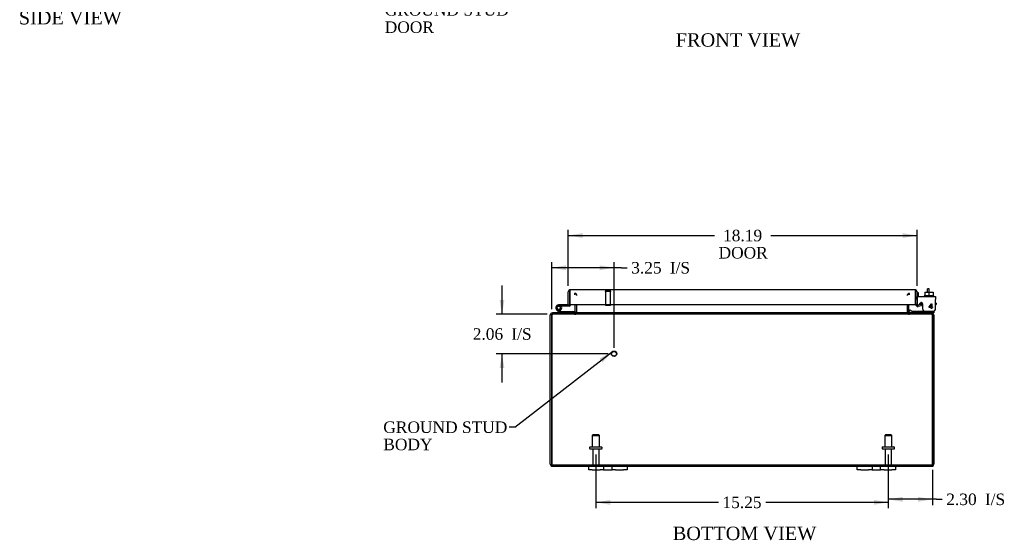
# Model space of a CAD drawing. Header units: inches. Extents: x 6 to 148, y 5 to 99.
# Tile 1 of 7: x 11 to 62, y 5 to 33. Entities that reach past the tile are written whole.
import ezdxf
from ezdxf.enums import TextEntityAlignment as Align

# ---------------------------------------------------------------- set-up
doc = ezdxf.new("R2010")
doc.units = ezdxf.units.IN
doc.header["$MEASUREMENT"] = 0
for name, color, linetype in [('COM40153-1', 7, 'CONTINUOUS'), ('COM40153-2', 7, 'CONTINUOUS'), ('COM42667', 7, 'CONTINUOUS'), ('COM42780', 7, 'CONTINUOUS'), ('COM48438', 7, 'CONTINUOUS'), ('COM71780-10', 7, 'CONTINUOUS'), ('DEFAULT', 7, 'CONTINUOUS'), ('FET07710', 7, 'CONTINUOUS'), ('HNG10620-20B', 7, 'CONTINUOUS'), ('HNG10620-20C', 7, 'CONTINUOUS'), ('HNG10620-20P', 7, 'CONTINUOUS'), ('SCC19011', 7, 'CONTINUOUS'), ('STD21878', 7, 'CONTINUOUS'), ('STD26094', 7, 'CONTINUOUS'), ('WAF25035', 7, 'CONTINUOUS')]:
    doc.layers.add(name, color=color, linetype=linetype)
doc.styles.add('SEACAD_TIMES_NEW_ROMAN', font='times.ttf')

# ---------------------------------------------------------------- blocks, each defined once
blk = doc.blocks.new('SEANNOT_GROUP1')
at = {"layer": 'DEFAULT', "linetype": 'Continuous'}
blk.add_hatch(color=136, dxfattribs=at).paths.add_polyline_path([(41.41, 14.673), (41.926, 15.232), (41.256, 14.871)])
at = {"layer": 'DEFAULT', "color": 136, "linetype": 'Continuous'}
blk.add_line((36.842, 11.289), (36.542, 11.289), dxfattribs=at)
blk.add_lwpolyline([(36.842, 11.289), (41.926, 15.232)], dxfattribs=at)
at = {"layer": 'DEFAULT', "color": 136, "linetype": 'Continuous', "style": 'SEACAD_TIMES_NEW_ROMAN'}
for s, p in [('GROUND STUD', (29.977, 11.589)), ('BODY', (29.977, 10.689))]:
    blk.add_text(s, height=0.6, dxfattribs=at).set_placement(p, align=Align.TOP_LEFT)
blk = doc.blocks.new('SEANNOT_GROUP2')
at = {"layer": 'DEFAULT', "linetype": 'Continuous'}
blk.add_hatch(color=136, dxfattribs=at).paths.add_polyline_path([(41.171, 37.746), (41.569, 38.394), (40.983, 37.91)])
at = {"layer": 'DEFAULT', "color": 136, "linetype": 'Continuous'}
blk.add_line((36.917, 33.05), (36.617, 33.05), dxfattribs=at)
blk.add_lwpolyline([(36.917, 33.05), (41.569, 38.394)], dxfattribs=at)
at = {"layer": 'DEFAULT', "color": 136, "linetype": 'Continuous', "style": 'SEACAD_TIMES_NEW_ROMAN'}
for s, p in [('GROUND STUD', (30.052, 33.35)), ('DOOR', (30.052, 32.45))]:
    blk.add_text(s, height=0.6, dxfattribs=at).set_placement(p, align=Align.TOP_LEFT)
blk = doc.blocks.new('GDIMGGROUP7')
at = {"layer": 'DEFAULT', "linetype": 'Continuous'}
for points in [[(57.064, 7.404), (57.064, 7.654), (56.314, 7.529)], [(57.867, 7.404), (58.617, 7.529), (57.867, 7.654)]]:
    blk.add_hatch(color=136, dxfattribs=at).paths.add_polyline_path(points)
at = {"layer": 'DEFAULT', "color": 136, "linetype": 'Continuous'}
for p, q in [((56.314, 9.861), (56.314, 7.229)), ((58.617, 9.06), (58.617, 7.229)), ((58.829, 7.529), (56.314, 7.529)), ((58.829, 7.529), (59.129, 7.529))]:
    blk.add_line(p, q, dxfattribs=at)
at = {"layer": 'DEFAULT', "color": 136, "linetype": 'Continuous', "style": 'SEACAD_TIMES_NEW_ROMAN'}
for s, p in [('2.30', (59.339, 7.829)), ('I/S', (61.352, 7.829))]:
    blk.add_text(s, height=0.6, dxfattribs=at).set_placement(p, align=Align.TOP_LEFT)
blk = doc.blocks.new('GDIMGGROUP8')
at = {"layer": 'DEFAULT', "linetype": 'Continuous'}
for points in [[(41.814, 7.246), (41.814, 7.496), (41.064, 7.371)], [(55.564, 7.246), (56.314, 7.371), (55.564, 7.496)]]:
    blk.add_hatch(color=136, dxfattribs=at).paths.add_polyline_path(points)
at = {"layer": 'DEFAULT', "color": 136, "linetype": 'Continuous'}
for p, q in [((41.064, 9.861), (41.064, 7.071)), ((56.314, 9.861), (56.314, 7.071)), ((47.455, 7.371), (41.064, 7.371)), ((56.314, 7.371), (49.923, 7.371))]:
    blk.add_line(p, q, dxfattribs=at)
at = {"layer": 'DEFAULT', "color": 136, "linetype": 'Continuous', "style": 'SEACAD_TIMES_NEW_ROMAN'}
blk.add_text('15.25', height=0.6, dxfattribs=at).set_placement((47.665, 7.671), align=Align.TOP_LEFT)
blk = doc.blocks.new('GDIMGGROUP14')
at = {"layer": 'DEFAULT', "linetype": 'Continuous'}
for points in [[(36.044, 17.93), (36.169, 17.18), (36.294, 17.93)], [(36.044, 14.37), (36.294, 14.37), (36.169, 15.12)]]:
    blk.add_hatch(color=136, dxfattribs=at).paths.add_polyline_path(points)
at = {"layer": 'DEFAULT', "color": 136, "linetype": 'Continuous'}
for p, q in [((36.169, 17.18), (36.169, 18.68)), ((38.523, 17.18), (35.869, 17.18)), ((41.711, 15.12), (35.869, 15.12)), ((36.169, 13.62), (36.169, 15.12))]:
    blk.add_line(p, q, dxfattribs=at)
at = {"layer": 'DEFAULT', "color": 136, "linetype": 'Continuous', "style": 'SEACAD_TIMES_NEW_ROMAN'}
for s, p in [('2.06', (34.643, 16.45)), ('I/S', (36.656, 16.45))]:
    blk.add_text(s, height=0.6, dxfattribs=at).set_placement(p, align=Align.TOP_LEFT)
blk = doc.blocks.new('GDIMGGROUP15')
at = {"layer": 'DEFAULT', "linetype": 'Continuous'}
for points in [[(39.511, 19.729), (38.761, 19.604), (39.511, 19.479)], [(41.261, 19.729), (41.261, 19.479), (42.011, 19.604)]]:
    blk.add_hatch(color=136, dxfattribs=at).paths.add_polyline_path(points)
at = {"layer": 'DEFAULT', "color": 136, "linetype": 'Continuous'}
for p, q in [((38.761, 17.444), (38.761, 19.904)), ((42.397, 19.604), (38.761, 19.604)), ((42.011, 15.42), (42.011, 19.904)), ((42.397, 19.604), (42.697, 19.604))]:
    blk.add_line(p, q, dxfattribs=at)
at = {"layer": 'DEFAULT', "color": 136, "linetype": 'Continuous', "style": 'SEACAD_TIMES_NEW_ROMAN'}
for s, p in [('3.25', (42.907, 19.904)), ('I/S', (44.919, 19.904))]:
    blk.add_text(s, height=0.6, dxfattribs=at).set_placement(p, align=Align.TOP_LEFT)
blk = doc.blocks.new('GDIMGGROUP20')
at = {"layer": 'DEFAULT', "linetype": 'Continuous'}
for points in [[(40.376, 21.41), (39.626, 21.285), (40.376, 21.16)], [(57.064, 21.41), (57.064, 21.16), (57.814, 21.285)]]:
    blk.add_hatch(color=136, dxfattribs=at).paths.add_polyline_path(points)
at = {"layer": 'DEFAULT', "color": 136, "linetype": 'Continuous'}
for p, q in [((39.626, 18.654), (39.626, 21.585)), ((57.814, 18.654), (57.814, 21.585)), ((39.626, 21.285), (47.252, 21.285)), ((50.188, 21.285), (57.814, 21.285))]:
    blk.add_line(p, q, dxfattribs=at)
at = {"layer": 'DEFAULT', "color": 136, "linetype": 'Continuous', "style": 'SEACAD_TIMES_NEW_ROMAN'}
for s, p in [('18.19', (47.696, 21.585)), ('DOOR', (47.462, 20.685))]:
    blk.add_text(s, height=0.6, dxfattribs=at).set_placement(p, align=Align.TOP_LEFT)

msp = doc.modelspace()

# ---------------------------------------------------------------- linework, layer by layer
at = {"layer": 'COM40153-1', "color": 7}
for p, q in [((58.367, 18.323), (58.367, 18.502)), ((58.439, 18.502), (58.367, 18.502)), ((58.439, 18.323), (58.439, 18.502))]:
    msp.add_line(p, q, dxfattribs=at)
at = {"layer": 'COM40153-2', "color": 7}
for p, q in [((57.886, 18.289), (57.814, 18.289)), ((57.886, 18.097), (57.886, 18.289)), ((58.098, 17.689), (57.94, 17.689)), ((58.09, 17.761), (57.986, 17.761)), ((58.814, 17.761), (58.785, 17.761)), ((58.785, 17.689), (58.814, 17.689)), ((58.814, 17.761), (58.814, 17.689))]:
    msp.add_line(p, q, dxfattribs=at)
msp.add_arc((57.922, 17.797), 0.108, 180, 186.8545, dxfattribs=at)
at = {"layer": 'COM42667', "color": 7}
for p, q in [((57.815, 18.097), (58.785, 18.097)), ((57.815, 17.954), (57.815, 18.097)), ((58.785, 18.097), (58.785, 17.954)), ((57.815, 17.954), (57.815, 17.699)), ((57.929, 17.672), (57.988, 17.764)), ((58.098, 17.731), (58.098, 17.472)), ((58.448, 17.56), (58.563, 17.722)), ((58.448, 17.532), (58.448, 17.56)), ((58.557, 17.532), (58.448, 17.532)), ((58.557, 17.673), (58.478, 17.56)), ((58.478, 17.56), (58.557, 17.56)), ((58.557, 17.56), (58.557, 17.673)), ((58.557, 17.472), (58.557, 17.532)), ((58.588, 17.472), (58.557, 17.472)), ((58.563, 17.722), (58.588, 17.722)), ((58.588, 17.722), (58.588, 17.56)), ((58.588, 17.56), (58.621, 17.56)), ((58.621, 17.532), (58.588, 17.532)), ((58.588, 17.532), (58.588, 17.472)), ((58.621, 17.56), (58.621, 17.532)), ((58.785, 17.472), (58.785, 17.954))]:
    msp.add_line(p, q, dxfattribs=at)
for centre, radius, start, end in [((57.875, 17.699), 0.06, 180, 202.199), ((58.038, 17.731), 0.06, 0, 147.1545), ((58.223, 17.472), 0.125, 180, 270), ((58.66, 17.472), 0.125, 270, 0)]:
    msp.add_arc(centre, radius, start, end, dxfattribs=at)
at = {"layer": 'COM42780', "color": 7}
for p, q in [((57.386, 17.344), (57.453, 17.411)), ((57.386, 17.344), (57.436, 17.294)), ((57.453, 17.411), (57.503, 17.361)), ((57.537, 17.347), (58.436, 17.347)), ((58.436, 17.347), (58.686, 17.347)), ((58.686, 17.252), (58.581, 17.252)), ((58.686, 17.347), (58.686, 17.35)), ((58.686, 17.347), (58.686, 17.252))]:
    msp.add_line(p, q, dxfattribs=at)
for radius in [0.143, 0.048]:
    msp.add_arc((57.537, 17.395), radius, 225, 270, dxfattribs=at)
msp.add_open_spline([(58.177, 17.347), (58.179, 17.347), (58.18, 17.348), (58.182, 17.351), (58.182, 17.353), (58.183, 17.354)], degree=3, knots=[0, 0, 0, 0, 0.25, 0.25, 0.3597521, 0.3597521, 0.3597521, 0.3597521], dxfattribs=at)
at = {"layer": 'COM48438', "color": 7}
for p, q in [((39.956, 18.265), (39.956, 18.193)), ((39.974, 18.193), (39.974, 18.265)), ((57.404, 18.193), (57.404, 18.265)), ((57.422, 18.193), (57.422, 18.265)), ((39.992, 17.288), (39.992, 17.695)), ((40.064, 17.288), (40.064, 17.695)), ((40.077, 17.288), (40.077, 17.695)), ((57.301, 17.695), (57.301, 17.288)), ((57.314, 17.288), (57.314, 17.695)), ((57.386, 17.288), (57.386, 17.695)), ((38.689, 9.36), (38.689, 17.144)), ((38.761, 17.144), (38.689, 17.144)), ((38.761, 9.36), (38.761, 17.144)), ((38.761, 17.144), (38.761, 9.36)), ((38.797, 17.228), (38.797, 17.252)), ((38.821, 17.252), (38.797, 17.252)), ((38.797, 17.18), (38.797, 17.228)), ((38.821, 17.18), (38.797, 17.18)), ((38.823, 17.252), (38.821, 17.252)), ((38.821, 17.252), (38.821, 17.18)), ((38.823, 17.18), (38.821, 17.18)), ((38.823, 17.18), (38.823, 17.252)), ((58.555, 17.252), (38.823, 17.252)), ((58.555, 17.18), (38.823, 17.18)), ((38.839, 17.252), (38.839, 17.18)), ((39.956, 17.18), (39.956, 17.252)), ((39.974, 17.252), (39.974, 17.18)), ((39.992, 17.288), (40.064, 17.288)), ((57.386, 17.288), (57.314, 17.288)), ((57.404, 17.252), (57.404, 17.18)), ((57.422, 17.252), (57.422, 17.18)), ((58.539, 17.252), (58.539, 17.18)), ((58.557, 17.252), (58.555, 17.252)), ((58.555, 17.18), (58.555, 17.252)), ((58.557, 17.18), (58.555, 17.18)), ((58.581, 17.252), (58.557, 17.252)), ((58.557, 17.252), (58.557, 17.18)), ((58.581, 17.18), (58.557, 17.18)), ((58.581, 17.228), (58.581, 17.252)), ((58.581, 17.18), (58.581, 17.228)), ((58.617, 9.36), (58.617, 17.144)), ((58.617, 17.144), (58.689, 17.144)), ((58.617, 17.144), (58.617, 9.36)), ((58.689, 17.144), (58.689, 9.36)), ((38.761, 9.258), (38.761, 9.36)), ((38.761, 9.36), (38.761, 9.258)), ((38.797, 9.324), (58.581, 9.324)), ((38.797, 9.324), (38.797, 9.252)), ((38.797, 9.252), (40.689, 9.252)), ((42.689, 9.252), (54.689, 9.252)), ((56.689, 9.252), (58.581, 9.252)), ((58.581, 9.324), (58.581, 9.252)), ((58.617, 9.36), (58.617, 9.258)), ((58.617, 9.258), (58.617, 9.36))]:
    msp.add_line(p, q, dxfattribs=at)
for centre, radius, start, end in [((39.956, 18.157), 0.108, 10.3994, 90), ((39.971, 18.159), 0.106, 358.8074, 88.6926), ((57.406, 18.159), 0.106, 91.3077, 181.1923), ((57.422, 18.157), 0.108, 90, 169.6016), ((38.797, 17.144), 0.108, 90, 180), ((38.797, 17.144), 0.036, 141.2764, 180), ((38.797, 17.144), 0.036, 90, 141.2764), ((39.956, 17.288), 0.036, 270, 360), ((39.956, 17.288), 0.108, 270, 349.6032), ((39.971, 17.286), 0.106, 271.3077, 1.1923), ((39.956, 17.288), 0.108, 349.6032, 0), ((57.406, 17.286), 0.106, 178.8074, 268.6926), ((57.422, 17.288), 0.108, 180, 190.3965), ((57.422, 17.288), 0.108, 190.3965, 270), ((57.422, 17.288), 0.036, 180, 270), ((58.581, 17.144), 0.108, 0, 90), ((58.581, 17.144), 0.036, 38.7236, 90), ((58.581, 17.144), 0.036, 0, 38.7236), ((38.797, 9.36), 0.108, 180, 250.5288), ((38.797, 9.36), 0.036, 180, 270), ((38.797, 9.36), 0.108, 250.5288, 270), ((58.581, 9.36), 0.036, 270, 0), ((58.581, 9.36), 0.108, 270, 289.4712), ((58.581, 9.36), 0.108, 289.4712, 0)]:
    msp.add_arc(centre, radius, start, end, dxfattribs=at)
for centre, major_axis, start_param, end_param in [((38.797, 9.36), (0, 0.036), 1.570796, 3.141593), ((38.797, 9.36), (0, 0.108), 2.801756, 3.141593), ((58.581, 9.36), (0, 0.036), 3.141593, 4.712389), ((58.581, 9.36), (0, 0.108), 3.141593, 3.48143)]:
    msp.add_ellipse(centre, major_axis=major_axis, ratio=0.997813, start_param=start_param, end_param=end_param, dxfattribs=at)
for points, knots in [([(38.823, 17.252), (38.818, 17.252), (38.812, 17.249), (38.802, 17.238), (38.797, 17.23), (38.787, 17.21), (38.782, 17.198), (38.771, 17.172), (38.766, 17.158), (38.761, 17.144)], [0, 0, 0, 0, 0.25, 0.25, 0.5, 0.5, 0.75, 0.75, 1, 1, 1, 1]), ([(38.823, 17.18), (38.818, 17.18), (38.812, 17.179), (38.802, 17.175), (38.797, 17.173), (38.787, 17.166), (38.782, 17.162), (38.771, 17.153), (38.766, 17.149), (38.761, 17.144)], [0, 0, 0, 0, 0.25, 0.25, 0.5, 0.5, 0.75, 0.75, 1, 1, 1, 1]), ([(39.974, 17.252), (39.984, 17.252), (39.995, 17.252), (40.015, 17.255), (40.025, 17.256), (40.04, 17.26), (40.045, 17.262), (40.054, 17.265), (40.058, 17.267), (40.066, 17.272), (40.07, 17.274), (40.074, 17.279), (40.075, 17.281), (40.077, 17.284), (40.077, 17.286), (40.077, 17.288)], [0, 0, 0, 0, 0.25, 0.25, 0.5, 0.5, 0.625, 0.625, 0.75, 0.75, 0.875, 0.875, 0.9375, 0.9375, 1, 1, 1, 1]), ([(57.301, 17.288), (57.301, 17.286), (57.301, 17.284), (57.303, 17.281), (57.304, 17.279), (57.308, 17.274), (57.311, 17.272), (57.319, 17.267), (57.324, 17.265), (57.333, 17.262), (57.338, 17.26), (57.353, 17.256), (57.363, 17.255), (57.383, 17.252), (57.394, 17.252), (57.404, 17.252)], [0, 0, 0, 0, 0.0625, 0.0625, 0.125, 0.125, 0.25, 0.25, 0.375, 0.375, 0.5, 0.5, 0.75, 0.75, 1, 1, 1, 1]), ([(58.617, 17.144), (58.612, 17.158), (58.607, 17.172), (58.596, 17.198), (58.591, 17.21), (58.581, 17.23), (58.576, 17.238), (58.565, 17.249), (58.56, 17.252), (58.555, 17.252)], [0, 0, 0, 0, 0.25, 0.25, 0.5, 0.5, 0.75, 0.75, 1, 1, 1, 1]), ([(58.617, 17.144), (58.612, 17.149), (58.607, 17.153), (58.596, 17.162), (58.591, 17.166), (58.581, 17.173), (58.576, 17.175), (58.565, 17.179), (58.56, 17.18), (58.555, 17.18)], [0, 0, 0, 0, 0.25, 0.25, 0.5, 0.5, 0.75, 0.75, 1, 1, 1, 1])]:
    msp.add_open_spline(points, degree=3, knots=knots, dxfattribs=at)
at = {"layer": 'COM71780-10', "color": 7}
for p, q in [((39.626, 17.667), (39.626, 18.354)), ((39.698, 18.456), (39.698, 18.354)), ((39.698, 18.354), (39.698, 18.456)), ((39.698, 17.667), (39.698, 18.354)), ((39.698, 18.354), (39.698, 17.695)), ((39.734, 18.462), (57.706, 18.462)), ((57.742, 18.354), (57.742, 18.456)), ((57.742, 18.456), (57.742, 18.354)), ((57.742, 17.695), (57.742, 18.354)), ((57.742, 18.354), (57.742, 17.695)), ((57.814, 18.354), (57.814, 17.695)), ((39.626, 17.667), (39.698, 17.667)), ((39.698, 17.695), (57.742, 17.695)), ((57.814, 17.695), (57.742, 17.695)), ((57.827, 17.667), (57.78, 17.612)), ((58.026, 17.689), (57.856, 17.659)), ((57.856, 17.659), (57.869, 17.589)), ((58.039, 17.618), (57.869, 17.589)), ((58.039, 17.618), (58.026, 17.689))]:
    msp.add_line(p, q, dxfattribs=at)
for centre, radius, start, end in [((39.734, 18.354), 0.108, 109.4712, 180), ((39.734, 18.354), 0.108, 90, 109.4712), ((57.706, 18.354), 0.108, 70.5288, 90), ((57.706, 18.354), 0.108, 0, 70.5288), ((57.85, 17.695), 0.108, 180, 230), ((57.85, 17.695), 0.108, 230.0001, 279.9999), ((57.85, 17.695), 0.036, 180, 230), ((57.85, 17.695), 0.036, 230, 280)]:
    msp.add_arc(centre, radius, start, end, dxfattribs=at)
for centre, start_param, end_param in [((39.734, 18.354), 3.141593, 3.48143), ((57.706, 18.354), 2.801756, 3.141593)]:
    msp.add_ellipse(centre, major_axis=(0, -0.108), ratio=0.997813, start_param=start_param, end_param=end_param, dxfattribs=at)
at = {"layer": 'FET07710', "color": 7}
for p, q in [((40.689, 9.065), (40.689, 9.252)), ((40.689, 9.252), (40.876, 9.252)), ((40.876, 9.252), (41.283, 9.252)), ((41.283, 9.252), (41.47, 9.252)), ((41.47, 9.252), (41.688, 9.252)), ((41.47, 9.252), (41.47, 9.065)), ((41.688, 9.252), (41.689, 9.252)), ((41.689, 9.252), (41.907, 9.252)), ((41.907, 9.065), (41.907, 9.252)), ((41.907, 9.252), (42.094, 9.252)), ((42.094, 9.252), (42.501, 9.252)), ((42.501, 9.252), (42.689, 9.252)), ((42.689, 9.252), (42.689, 9.065)), ((54.689, 9.065), (54.689, 9.252)), ((54.689, 9.252), (54.876, 9.252)), ((54.876, 9.252), (55.283, 9.252)), ((55.283, 9.252), (55.47, 9.252)), ((55.47, 9.252), (55.688, 9.252)), ((55.47, 9.252), (55.47, 9.065)), ((55.688, 9.252), (55.689, 9.252)), ((55.689, 9.252), (55.907, 9.252)), ((55.907, 9.065), (55.907, 9.252)), ((55.907, 9.252), (56.094, 9.252)), ((56.094, 9.252), (56.501, 9.252)), ((56.501, 9.252), (56.689, 9.252)), ((56.689, 9.252), (56.689, 9.065)), ((40.876, 9.065), (40.689, 9.065)), ((40.876, 9.065), (41.283, 9.065)), ((41.47, 9.065), (41.283, 9.065)), ((41.47, 9.065), (41.688, 9.065)), ((41.688, 9.065), (41.689, 9.065)), ((41.689, 9.065), (41.907, 9.065)), ((42.094, 9.065), (41.907, 9.065)), ((42.094, 9.065), (42.501, 9.065)), ((42.689, 9.065), (42.501, 9.065)), ((54.876, 9.065), (54.689, 9.065)), ((54.876, 9.065), (55.283, 9.065)), ((55.47, 9.065), (55.283, 9.065)), ((55.47, 9.065), (55.688, 9.065)), ((55.688, 9.065), (55.689, 9.065)), ((55.689, 9.065), (55.907, 9.065)), ((56.094, 9.065), (55.907, 9.065)), ((56.094, 9.065), (56.501, 9.065)), ((56.689, 9.065), (56.501, 9.065))]:
    msp.add_line(p, q, dxfattribs=at)
at = {"layer": 'HNG10620-20B', "color": 7}
for p, q in [((39.146, 17.278), (39.019, 17.404)), ((39.188, 17.32), (39.062, 17.447)), ((39.173, 17.366), (39.156, 17.424)), ((39.944, 17.312), (39.209, 17.312)), ((39.944, 17.252), (39.944, 17.312))]:
    msp.add_line(p, q, dxfattribs=at)
for centre, radius, start, end in [((39.128, 17.513), 0.154, 287.1819, 225), ((39.128, 17.513), 0.0938, 287.1819, 225), ((39.209, 17.341), 0.089, 225, 270), ((39.209, 17.341), 0.029, 225, 270)]:
    msp.add_arc(centre, radius, start, end, dxfattribs=at)
at = {"layer": 'HNG10620-20C', "color": 7}
for p, q in [((39.698, 18.147), (39.698, 18.147)), ((39.282, 17.667), (39.128, 17.667)), ((39.282, 17.607), (39.25, 17.607)), ((39.626, 17.667), (39.282, 17.667)), ((39.282, 17.667), (39.282, 17.607)), ((39.669, 17.607), (39.282, 17.607))]:
    msp.add_line(p, q, dxfattribs=at)
for centre, radius, start, end in [((39.669, 17.696), 0.089, 270, 0), ((39.128, 17.513), 0.154, 277.4281, 287.1819)]:
    msp.add_arc(centre, radius, start, end, dxfattribs=at)
at = {"layer": 'HNG10620-20P', "color": 7}
msp.add_circle((39.128, 17.513), 0.0938, dxfattribs=at)
at = {"layer": 'SCC19011', "color": 7}
for p, q in [((58.221, 18.323), (58.221, 18.142)), ((58.221, 18.323), (58.436, 18.323)), ((58.436, 18.323), (58.436, 18.142)), ((58.436, 18.323), (58.651, 18.323)), ((58.651, 18.323), (58.651, 18.142))]:
    msp.add_line(p, q, dxfattribs=at)
at = {"layer": 'STD21878', "color": 7}
for p, q in [((41.838, 18.39), (41.557, 18.39)), ((41.557, 18.39), (41.557, 18.359)), ((41.838, 18.359), (41.557, 18.359)), ((41.573, 18.359), (41.573, 17.64)), ((41.823, 17.64), (41.823, 18.359)), ((41.838, 18.359), (41.838, 18.39)), ((41.823, 17.64), (41.573, 17.64))]:
    msp.add_line(p, q, dxfattribs=at)
for radius in [0.141, 0.125]:
    msp.add_circle((42.011, 15.12), radius, dxfattribs=at)
at = {"layer": 'STD26094', "color": 7}
for p, q in [((40.914, 10.886), (40.876, 10.848)), ((40.876, 10.848), (41.251, 10.848)), ((40.876, 10.848), (40.876, 10.261)), ((41.214, 10.886), (40.914, 10.886)), ((41.251, 10.848), (41.214, 10.886)), ((41.251, 10.261), (41.251, 10.848)), ((56.164, 10.886), (56.126, 10.848)), ((56.126, 10.848), (56.501, 10.848)), ((56.126, 10.848), (56.126, 10.261)), ((56.464, 10.886), (56.164, 10.886)), ((56.501, 10.848), (56.464, 10.886)), ((56.501, 10.261), (56.501, 10.848)), ((40.739, 10.231), (40.739, 10.191)), ((40.769, 10.261), (41.359, 10.261)), ((40.769, 10.161), (41.359, 10.161)), ((40.899, 10.161), (40.899, 9.384)), ((41.229, 9.384), (41.229, 10.161)), ((41.389, 10.191), (41.389, 10.231)), ((55.989, 10.231), (55.989, 10.191)), ((56.019, 10.261), (56.609, 10.261)), ((56.019, 10.161), (56.609, 10.161)), ((56.149, 10.161), (56.149, 9.384)), ((56.479, 9.384), (56.479, 10.161)), ((56.639, 10.191), (56.639, 10.231))]:
    msp.add_line(p, q, dxfattribs=at)
for centre, radius, start, end in [((40.769, 10.231), 0.03, 90, 180), ((40.769, 10.191), 0.03, 180, 270), ((41.359, 10.231), 0.03, 0, 90), ((41.359, 10.191), 0.03, 270, 0), ((56.019, 10.231), 0.03, 90, 180), ((56.019, 10.191), 0.03, 180, 270), ((56.609, 10.231), 0.03, 0, 90), ((56.609, 10.191), 0.03, 270, 0), ((40.959, 9.384), 0.06, 180, 270), ((41.169, 9.384), 0.06, 270, 0), ((56.209, 9.384), 0.06, 180, 270), ((56.419, 9.384), 0.06, 270, 0)]:
    msp.add_arc(centre, radius, start, end, dxfattribs=at)
at = {"layer": 'WAF25035', "color": 7}
for p, q in [((58.686, 18.142), (58.186, 18.142)), ((58.186, 18.142), (58.186, 18.097)), ((58.686, 18.097), (58.686, 18.142))]:
    msp.add_line(p, q, dxfattribs=at)

# ---------------------------------------------------------------- block references
at = {"layer": 'DEFAULT', "color": 7}
for name in ['SEANNOT_GROUP2', 'GDIMGGROUP20', 'GDIMGGROUP15', 'GDIMGGROUP14', 'SEANNOT_GROUP1', 'GDIMGGROUP8', 'GDIMGGROUP7']:
    msp.add_blockref(name, (0, 0), dxfattribs=at)

# ---------------------------------------------------------------- texts
at = {"layer": 'DEFAULT', "color": 7, "style": 'SEACAD_TIMES_NEW_ROMAN'}
for s, p in [('SIDE VIEW', (10.969, 32.994)), ('FRONT VIEW', (45.231, 31.833)), ('BOTTOM VIEW', (45.075, 6.104))]:
    msp.add_text(s, height=0.7, dxfattribs=at).set_placement(p, align=Align.TOP_LEFT)

doc.saveas('drawing.dxf')
